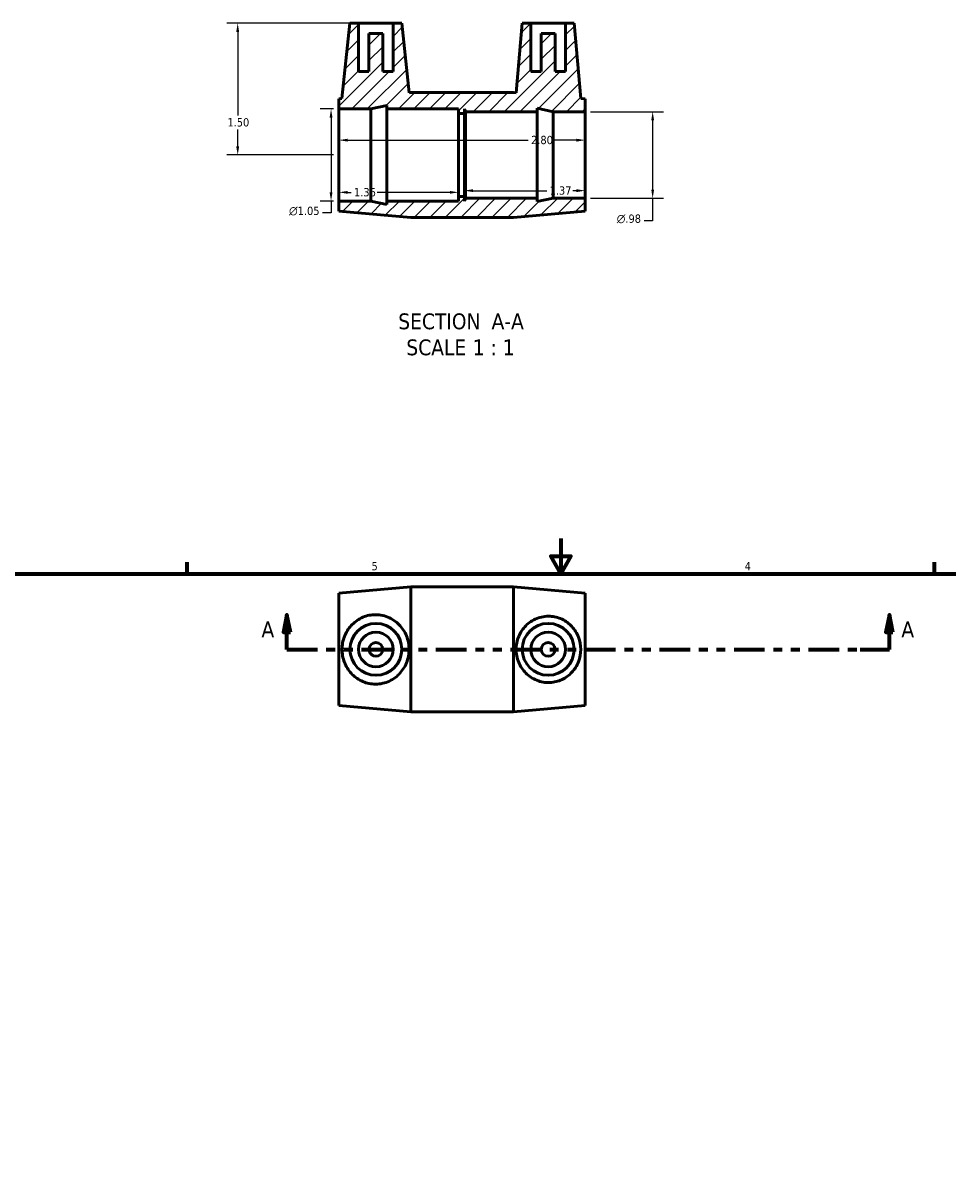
# Model space of a CAD drawing. Header units: inches. Extents: x 0.1 to 38.1, y 0.6 to 27.3.
# Tile 3 of 4: x 10.9 to 21.4, y 14.1 to 27.3. Entities that reach past the tile are written whole.
import ezdxf

# ---------------------------------------------------------------- set-up
doc = ezdxf.new("R2010")
doc.units = ezdxf.units.IN
doc.header["$MEASUREMENT"] = 0
doc.linetypes.add('DOUBLE_DASH_CHAIN', pattern=[1.2403, 0.6614, -0.0827, 0.1654, -0.0827, 0.1654, -0.0827])
for name, color, linetype, lineweight in [('Border (ANSI)', 7, 'Continuous', 70), ('Dimension (ANSI)', 7, 'Continuous', 25), ('Hatch (ANSI)', 7, 'Continuous', 18), ('Section Line (ANSI)', 7, 'DOUBLE_DASH_CHAIN', 70), ('Symbol (ANSI)', 7, 'Continuous', 25), ('Visible (ANSI)', 7, 'Continuous', 50)]:
    doc.layers.add(name, color=color, linetype=linetype, lineweight=lineweight)
doc.styles.add('Label Text (ANSI)', font='tahoma.ttf')
doc.styles.add('Note Text (ANSI)', font='tahoma.ttf')
doc.dimstyles.new('Default (ANSI)', dxfattribs={"dimtxt": 0.094488, "dimasz": 0.098425, "dimexe": 0.125, "dimexo": 0.0625, "dimgap": 0.031496, "dimtad": 0, "dimtih": 1, "dimtoh": 1, "dimrnd": 1e-08, "dimzin": 4, "dimdsep": 46, "dimtxsty": 'Note Text (ANSI)', "dimcen": 0.09, "dimdle": 0.393701, "dimclrd": 256, "dimclre": 256, "dimclrt": 5, "dimadec": 0, "dimazin": 1, "dimtfac": 1, "dimtofl": 0, "dimtmove": 0, "dimatfit": 3, "dimfxl": 1, "dimtolj": 1, "dimtzin": 4, "dimlwd": -1, "dimlwe": -1, "dimarcsym": 0})

# ---------------------------------------------------------------- blocks, each defined once
blk = doc.blocks.new('Borders Default Border')
at = {"layer": 'Border (ANSI)'}
for p, q in [((12.75, 21), (12.75, 21.134)), ((21.25, 21), (21.25, 21.134))]:
    blk.add_line(p, q, dxfattribs=at)
at = {"layer": 'Border (ANSI)', "flags": 128}
for points in [[(17, 21.4), (17, 21), (16.885, 21.2), (17.115, 21.2), (17, 21)], [(0.5, 1), (0.5, 21), (33.5, 21), (33.5, 1), (0.5, 1)]]:
    blk.add_lwpolyline(points, dxfattribs=at)
at = {"layer": 'Border (ANSI)', "color": 5, "true_color": 0x0000ff, "char_height": 0.0945, "attachment_point": 7, "style": 'Note Text (ANSI)'}
for s, insert in [('5', (14.847, 21.038)), ('4', (19.092, 21.04))]:
    blk.add_mtext(s, dxfattribs=dict(at, insert=insert))
blk = doc.blocks.new('2dTransSection0')
at = {"layer": 'Section Line (ANSI)', "linetype": 'Continuous'}
for p, q in [((13.885, 20.534), (13.846, 20.337)), ((13.885, 20.337), (13.885, 20.534)), ((13.925, 20.337), (13.885, 20.534)), ((20.738, 20.534), (20.698, 20.337)), ((20.738, 20.337), (20.738, 20.534)), ((20.777, 20.337), (20.738, 20.534)), ((13.846, 20.337), (13.925, 20.337)), ((13.885, 20.14), (13.885, 20.337)), ((20.698, 20.337), (20.777, 20.337)), ((20.738, 20.14), (20.738, 20.337)), ((13.885, 20.14), (14.218, 20.14)), ((20.405, 20.14), (20.738, 20.14))]:
    blk.add_line(p, q, dxfattribs=at)
at = {"layer": 'Section Line (ANSI)', "linetype": 'DOUBLE_DASH_CHAIN', "ltscale": 0.525624}
blk.add_line((13.885, 20.14), (20.738, 20.14), dxfattribs=at)
at = {"layer": 'Section Line (ANSI)', "linetype": 'Continuous', "flags": 128}
for points in [[(13.925, 20.337), (13.885, 20.534), (13.846, 20.337), (13.925, 20.337)], [(20.777, 20.337), (20.738, 20.534), (20.698, 20.337), (20.777, 20.337)]]:
    blk.add_lwpolyline(points, dxfattribs=at)
at = {"layer": 'Section Line (ANSI)'}
for points in [[(13.925, 20.337), (13.885, 20.534), (13.846, 20.337), (13.925, 20.337)], [(20.777, 20.337), (20.738, 20.534), (20.698, 20.337), (20.777, 20.337)]]:
    blk.add_solid(points, dxfattribs=at)
at = {"layer": 'Section Line (ANSI)', "char_height": 0.18, "attachment_point": 7, "style": 'Label Text (ANSI)'}
for insert in [(13.595, 20.278), (20.874, 20.278)]:
    blk.add_mtext('A', dxfattribs=dict(at, insert=insert))
blk = doc.blocks.new('*D7')
at = {"layer": 'Defpoints', "color": 0, "transparency": 16777216}
for p in [(17.277, 25.934), (14.477, 25.765), (17.277, 25.765)]:
    blk.add_point(p, dxfattribs=at)
at = {"layer": 'Dimension (ANSI)', "transparency": 16777216}
for p, q in [((14.575, 25.934), (16.63, 25.934)), ((17.178, 25.934), (16.933, 25.934))]:
    blk.add_line(p, q, dxfattribs=at)
for points in [[(14.575, 25.95), (14.575, 25.917), (14.477, 25.934)], [(17.178, 25.95), (17.178, 25.917), (17.277, 25.934)]]:
    blk.add_solid(points, dxfattribs=at)
at = {"layer": 'Dimension (ANSI)', "color": 5, "transparency": 16777216, "insert": (16.662, 25.983), "char_height": 0.0945, "attachment_point": 1, "style": 'Note Text (ANSI)'}
blk.add_mtext('\\A1;2.80', dxfattribs=at)
blk = doc.blocks.new('*D8')
at = {"layer": 'Defpoints', "color": 0, "transparency": 16777216}
for p in [(15.905, 25.765), (17.277, 25.765), (17.277, 25.359)]:
    blk.add_point(p, dxfattribs=at)
at = {"layer": 'Dimension (ANSI)', "transparency": 16777216}
for p, q in [((16.003, 25.359), (16.841, 25.359)), ((17.178, 25.359), (17.137, 25.359))]:
    blk.add_line(p, q, dxfattribs=at)
for points in [[(16.003, 25.376), (16.003, 25.343), (15.905, 25.359)], [(17.178, 25.376), (17.178, 25.343), (17.277, 25.359)]]:
    blk.add_solid(points, dxfattribs=at)
at = {"layer": 'Dimension (ANSI)', "color": 5, "transparency": 16777216, "insert": (16.873, 25.408), "char_height": 0.0945, "attachment_point": 1, "style": 'Note Text (ANSI)'}
blk.add_mtext('\\A1;1.37', dxfattribs=at)
blk = doc.blocks.new('*D9')
at = {"layer": 'Defpoints', "color": 0, "transparency": 16777216}
for p in [(14.477, 25.765), (15.837, 25.765), (14.477, 25.34)]:
    blk.add_point(p, dxfattribs=at)
at = {"layer": 'Dimension (ANSI)', "transparency": 16777216}
for p, q in [((14.575, 25.34), (14.616, 25.34)), ((15.738, 25.34), (14.913, 25.34))]:
    blk.add_line(p, q, dxfattribs=at)
for points in [[(14.575, 25.356), (14.575, 25.324), (14.477, 25.34)], [(15.738, 25.356), (15.738, 25.324), (15.837, 25.34)]]:
    blk.add_solid(points, dxfattribs=at)
at = {"layer": 'Dimension (ANSI)', "color": 5, "transparency": 16777216, "insert": (14.648, 25.389), "char_height": 0.0945, "attachment_point": 1, "style": 'Note Text (ANSI)'}
blk.add_mtext('\\A1;1.36', dxfattribs=at)
blk = doc.blocks.new('*D10')
at = {"layer": 'Defpoints', "color": 0, "transparency": 16777216}
for p in [(14.477, 26.289), (14.387, 25.241), (14.477, 25.241)]:
    blk.add_point(p, dxfattribs=at)
at = {"layer": 'Dimension (ANSI)', "transparency": 16777216}
for p, q in [((14.414, 26.289), (14.262, 26.289)), ((14.387, 26.19), (14.387, 25.34)), ((14.414, 25.241), (14.262, 25.241)), ((14.387, 25.241), (14.387, 25.105)), ((14.387, 25.105), (14.288, 25.105))]:
    blk.add_line(p, q, dxfattribs=at)
for points in [[(14.37, 26.19), (14.403, 26.19), (14.387, 26.289)], [(14.37, 25.34), (14.403, 25.34), (14.387, 25.241)]]:
    blk.add_solid(points, dxfattribs=at)
at = {"layer": 'Dimension (ANSI)', "color": 5, "transparency": 16777216, "insert": (13.909, 25.177), "char_height": 0.09449, "attachment_point": 1, "style": 'Note Text (ANSI)'}
blk.add_mtext('\\A1;{\\fAIGDT|b0|i0;\\H0.0945;\\ln}\\fTahoma|b0|i0;\\H0.0945;1.05', dxfattribs=at)
blk = doc.blocks.new('*D11')
at = {"layer": 'Defpoints', "color": 0, "transparency": 16777216}
for p in [(17.277, 26.257), (17.277, 25.273), (18.045, 25.273)]:
    blk.add_point(p, dxfattribs=at)
at = {"layer": 'Dimension (ANSI)', "transparency": 16777216}
for p, q in [((17.339, 26.257), (18.17, 26.257)), ((18.045, 26.159), (18.045, 25.371)), ((17.339, 25.273), (18.17, 25.273)), ((18.045, 25.273), (18.045, 25.017)), ((18.045, 25.017), (17.947, 25.017))]:
    blk.add_line(p, q, dxfattribs=at)
for points in [[(18.029, 26.159), (18.062, 26.159), (18.045, 26.257)], [(18.029, 25.371), (18.062, 25.371), (18.045, 25.273)]]:
    blk.add_solid(points, dxfattribs=at)
at = {"layer": 'Dimension (ANSI)', "color": 5, "transparency": 16777216, "insert": (17.637, 25.088), "char_height": 0.09449, "attachment_point": 1, "style": 'Note Text (ANSI)'}
blk.add_mtext('\\A1;{\\fAIGDT|b0|i0;\\H0.0945;\\ln}\\fTahoma|b0|i0;\\H0.0945;.98', dxfattribs=at)
blk = doc.blocks.new('*D12')
at = {"layer": 'Defpoints', "color": 0, "transparency": 16777216}
for p in [(14.7, 27.265), (13.325, 25.765), (14.477, 25.765)]:
    blk.add_point(p, dxfattribs=at)
at = {"layer": 'Dimension (ANSI)', "transparency": 16777216}
for p, q in [((14.638, 27.265), (13.2, 27.265)), ((13.325, 27.166), (13.325, 26.216)), ((13.325, 25.863), (13.325, 26.054)), ((14.414, 25.765), (13.2, 25.765))]:
    blk.add_line(p, q, dxfattribs=at)
for points in [[(13.308, 27.166), (13.341, 27.166), (13.325, 27.265)], [(13.308, 25.863), (13.341, 25.863), (13.325, 25.765)]]:
    blk.add_solid(points, dxfattribs=at)
at = {"layer": 'Dimension (ANSI)', "color": 5, "transparency": 16777216, "insert": (13.208, 26.184), "char_height": 0.0945, "attachment_point": 1, "style": 'Note Text (ANSI)'}
blk.add_mtext('\\A1;1.50', dxfattribs=at)

msp = doc.modelspace()

# ---------------------------------------------------------------- hatches: boundary and pattern name
at = {"layer": 'Hatch (ANSI)'}
h = msp.add_hatch(dxfattribs=at)
h.set_pattern_fill('ANSI31', color=256, style=0)
h.paths.add_polyline_path([(16.461, 26.475), (15.293, 26.475), (15.275, 26.473), (15.192, 27.265), (15.094, 27.265), (15.094, 26.714), (14.976, 26.714), (14.976, 27.147), (14.818, 27.147), (14.818, 26.714), (14.7, 26.714), (14.7, 27.265), (14.602, 27.265), (14.511, 26.407), (14.477, 26.404), (14.477, 26.289), (14.84, 26.289), (15.021, 26.327), (15.021, 26.289), (15.837, 26.289), (15.837, 26.236), (15.905, 26.236), (15.905, 26.289), (15.917, 26.257), (16.733, 26.257), (16.733, 26.296), (16.914, 26.257), (17.277, 26.257), (17.277, 26.404), (17.227, 26.408), (17.152, 27.265), (17.054, 27.265), (17.054, 26.714), (16.936, 26.714), (16.936, 27.147), (16.778, 27.147), (16.778, 26.714), (16.66, 26.714), (16.66, 27.265), (16.562, 27.265), (16.492, 26.472)])
h.paths.add_polyline_path([(15.293, 25.055), (16.461, 25.055), (17.277, 25.126), (17.277, 25.273), (16.914, 25.273), (16.733, 25.234), (16.733, 25.273), (15.917, 25.273), (15.905, 25.241), (15.905, 25.294), (15.837, 25.294), (15.837, 25.241), (15.021, 25.241), (15.021, 25.203), (14.84, 25.241), (14.477, 25.241), (14.477, 25.126)])

# ---------------------------------------------------------------- linework, layer by layer
at = {"layer": 'Visible (ANSI)'}
for p, q in [((14.602, 27.265), (14.511, 26.407)), ((14.7, 27.265), (14.602, 27.265)), ((14.7, 26.714), (14.7, 27.265)), ((14.7, 27.265), (15.094, 27.265)), ((14.976, 27.147), (14.818, 27.147)), ((14.818, 27.147), (14.818, 26.714)), ((14.976, 26.714), (14.976, 27.147)), ((15.192, 27.265), (15.094, 27.265)), ((15.094, 27.265), (15.094, 26.714)), ((15.275, 26.473), (15.192, 27.265)), ((16.562, 27.265), (16.492, 26.472)), ((16.66, 27.265), (16.562, 27.265)), ((16.66, 26.714), (16.66, 27.265)), ((16.66, 27.265), (17.054, 27.265)), ((16.936, 27.147), (16.778, 27.147)), ((16.778, 27.147), (16.778, 26.714)), ((16.936, 26.714), (16.936, 27.147)), ((17.152, 27.265), (17.054, 27.265)), ((17.054, 27.265), (17.054, 26.714)), ((17.227, 26.408), (17.152, 27.265)), ((14.818, 26.714), (14.7, 26.714)), ((15.094, 26.714), (14.976, 26.714)), ((16.778, 26.714), (16.66, 26.714)), ((17.054, 26.714), (16.936, 26.714)), ((15.293, 26.475), (15.275, 26.473)), ((16.461, 26.475), (15.293, 26.475)), ((16.492, 26.472), (16.461, 26.475)), ((14.511, 26.407), (14.477, 26.404)), ((14.477, 26.404), (14.477, 26.289)), ((17.277, 26.404), (17.227, 26.408)), ((17.277, 26.257), (17.277, 26.404)), ((14.477, 26.289), (14.84, 26.289)), ((14.477, 25.241), (14.477, 26.289)), ((14.84, 26.289), (15.021, 26.327)), ((14.84, 25.241), (14.84, 26.289)), ((15.021, 26.327), (15.021, 26.289)), ((15.021, 26.289), (15.837, 26.289)), ((15.021, 25.241), (15.021, 26.289)), ((15.837, 26.289), (15.837, 26.236)), ((15.837, 26.236), (15.905, 26.236)), ((15.837, 25.294), (15.837, 26.236)), ((15.905, 26.236), (15.905, 26.289)), ((15.905, 26.289), (15.917, 26.257)), ((15.905, 25.294), (15.905, 26.236)), ((15.917, 26.257), (16.733, 26.257)), ((15.917, 25.273), (15.917, 26.257)), ((16.733, 26.257), (16.733, 26.296)), ((16.733, 26.296), (16.914, 26.257)), ((16.733, 25.273), (16.733, 26.257)), ((16.914, 26.257), (17.277, 26.257)), ((16.914, 25.273), (16.914, 26.257)), ((17.277, 25.273), (17.277, 26.257)), ((15.905, 25.294), (15.837, 25.294)), ((15.837, 25.294), (15.837, 25.241)), ((15.905, 25.241), (15.905, 25.294)), ((14.84, 25.241), (14.477, 25.241)), ((14.477, 25.241), (14.477, 25.126)), ((15.021, 25.203), (14.84, 25.241)), ((15.837, 25.241), (15.021, 25.241)), ((15.021, 25.241), (15.021, 25.203)), ((15.917, 25.273), (15.905, 25.241)), ((16.733, 25.273), (15.917, 25.273)), ((16.914, 25.273), (16.733, 25.234)), ((16.733, 25.234), (16.733, 25.273)), ((17.277, 25.273), (16.914, 25.273)), ((17.277, 25.126), (17.277, 25.273)), ((14.477, 25.126), (15.293, 25.055)), ((15.293, 25.055), (16.461, 25.055)), ((16.461, 25.055), (17.277, 25.126)), ((14.477, 20.779), (15.293, 20.85)), ((15.293, 19.43), (15.293, 20.85)), ((15.293, 20.85), (16.461, 20.85)), ((16.461, 19.43), (16.461, 20.85)), ((17.277, 20.779), (16.461, 20.85)), ((14.477, 19.501), (14.477, 20.779)), ((17.277, 19.501), (17.277, 20.779)), ((14.477, 19.501), (15.293, 19.43)), ((17.277, 19.501), (16.461, 19.43)), ((15.293, 19.43), (16.461, 19.43))]:
    msp.add_line(p, q, dxfattribs=at)
for centre, radius in [((14.897, 20.14), 0.295), ((16.857, 20.14), 0.295), ((14.897, 20.14), 0.197), ((16.857, 20.14), 0.197), ((14.897, 20.14), 0.0787), ((16.857, 20.14), 0.0787)]:
    msp.add_circle(centre, radius, dxfattribs=at)
for points, knots in [([(14.874, 19.745), (14.85, 19.746), (14.825, 19.75), (14.777, 19.762), (14.754, 19.771), (14.687, 19.803), (14.647, 19.834), (14.584, 19.903), (14.557, 19.946), (14.521, 20.04), (14.511, 20.091), (14.511, 20.188), (14.521, 20.239), (14.557, 20.334), (14.584, 20.377), (14.647, 20.445), (14.687, 20.476), (14.754, 20.509), (14.777, 20.518), (14.825, 20.53), (14.85, 20.533), (14.927, 20.537), (14.982, 20.528), (15.082, 20.487), (15.126, 20.456), (15.195, 20.386), (15.225, 20.342), (15.265, 20.245), (15.275, 20.191), (15.275, 20.088), (15.265, 20.035), (15.225, 19.937), (15.195, 19.894), (15.126, 19.823), (15.082, 19.792), (14.982, 19.752), (14.927, 19.742), (14.874, 19.745)], [0, 0, 0, 0, 0.183106, 0.183106, 0.366212, 0.366212, 0.732424, 0.732424, 1.100761, 1.100761, 1.469097, 1.469097, 1.837434, 1.837434, 2.20577, 2.20577, 2.571982, 2.571982, 2.755088, 2.755088, 2.938194, 2.938194, 3.348661, 3.348661, 3.759127, 3.759127, 4.150241, 4.150241, 4.541355, 4.541355, 4.932469, 4.932469, 5.323583, 5.323583, 5.73405, 5.73405, 6.144516, 6.144516, 6.144516, 6.144516]), ([(16.878, 20.517), (16.9, 20.516), (16.924, 20.512), (16.97, 20.501), (16.993, 20.493), (17.057, 20.462), (17.096, 20.432), (17.157, 20.367), (17.183, 20.325), (17.218, 20.235), (17.227, 20.186), (17.227, 20.094), (17.218, 20.044), (17.183, 19.954), (17.157, 19.913), (17.096, 19.847), (17.057, 19.818), (16.993, 19.787), (16.97, 19.779), (16.924, 19.767), (16.9, 19.764), (16.827, 19.76), (16.774, 19.769), (16.679, 19.807), (16.636, 19.837), (16.57, 19.904), (16.541, 19.946), (16.502, 20.039), (16.492, 20.091), (16.492, 20.189), (16.502, 20.241), (16.541, 20.334), (16.57, 20.376), (16.636, 20.443), (16.679, 20.472), (16.774, 20.51), (16.827, 20.519), (16.878, 20.517)], [0, 0, 0, 0, 0.175077, 0.175077, 0.350154, 0.350154, 0.700308, 0.700308, 1.053022, 1.053022, 1.405736, 1.405736, 1.758451, 1.758451, 2.111165, 2.111165, 2.461319, 2.461319, 2.636396, 2.636396, 2.811472, 2.811472, 3.20106, 3.20106, 3.590647, 3.590647, 3.965315, 3.965315, 4.339983, 4.339983, 4.714651, 4.714651, 5.089319, 5.089319, 5.478907, 5.478907, 5.868494, 5.868494, 5.868494, 5.868494])]:
    msp.add_open_spline(points, degree=3, knots=knots, dxfattribs=at)

# ---------------------------------------------------------------- block references
msp.add_blockref('Borders Default Border', (0, 0))
at = {"layer": 'Section Line (ANSI)'}
msp.add_blockref('2dTransSection0', (0, 0), dxfattribs=at)

# ---------------------------------------------------------------- texts
at = {"layer": 'Symbol (ANSI)', "char_height": 0.18, "attachment_point": 7, "style": 'Label Text (ANSI)'}
for s, insert in [('SECTION', (15.151, 23.779)), (' A-A', (16.145, 23.783)), ('SCALE', (15.243, 23.483)), (' 1 : 1', (15.931, 23.486))]:
    msp.add_mtext(s, dxfattribs=dict(at, insert=insert))

# ---------------------------------------------------------------- dimensions: what is measured, and where the dimension line sits
at = {"layer": 'Dimension (ANSI)'}
for base, p1, p2, angle, override, picture, middle in [((13.325, 25.765), (14.7, 27.265), (14.477, 25.765), 90, {"dimgap": 0.031496, "dimdec": 2, "dimtol": 0, "dimlim": 0, "dimtp": 0, "dimtm": 0, "dimtdec": 2, "dimatfit": 1}, '*D12', (13.325, 26.135)), ((17.277, 25.934), (14.477, 25.765), (17.277, 25.765), 180, {"dimgap": 0.031496, "dimtih": 0, "dimtoh": 0, "dimdec": 2, "dimse1": 1, "dimse2": 1, "dimtol": 0, "dimlim": 0, "dimtp": 0, "dimtm": 0, "dimtdec": 2, "dimatfit": 1}, '*D7', (16.782, 25.934)), ((14.477, 25.34), (15.837, 25.765), (14.477, 25.765), 180, {"dimgap": 0.031496, "dimtih": 0, "dimtoh": 0, "dimdec": 2, "dimse1": 1, "dimse2": 1, "dimtol": 0, "dimlim": 0, "dimtp": 0, "dimtm": 0, "dimtdec": 2, "dimatfit": 1}, '*D9', (14.764, 25.34)), ((17.277, 25.359), (15.905, 25.765), (17.277, 25.765), 180, {"dimgap": 0.031496, "dimtih": 0, "dimtoh": 0, "dimdec": 2, "dimse1": 1, "dimse2": 1, "dimtol": 0, "dimlim": 0, "dimtp": 0, "dimtm": 0, "dimtdec": 2, "dimatfit": 1}, '*D8', (16.989, 25.359))]:
    dim = msp.add_linear_dim(base=base, p1=p1, p2=p2, angle=angle, dimstyle='Default (ANSI)', override=override, dxfattribs=at)
    dim.commit()
    dim.dimension.update_dxf_attribs({"geometry": picture, "text_midpoint": middle, "dimtype": 160})
for base, p1, p2, picture, middle in [((14.387, 25.241), (14.477, 26.289), (14.477, 25.241), '*D10', (14.083, 25.105)), ((18.045, 25.273), (17.277, 26.257), (17.277, 25.273), '*D11', (17.776, 25.017))]:
    dim = msp.add_linear_dim(base=base, p1=p1, p2=p2, angle=90, text='{\\fAIGDT|b0|i0;\\H0.0945;\\ln}\\fTahoma|b0|i0;\\H0.0945;<>', dimstyle='Default (ANSI)', override={"dimgap": 0.031496, "dimdec": 2, "dimtol": 0, "dimlim": 0, "dimtp": 0, "dimtm": 0, "dimtdec": 2, "dimatfit": 2}, dxfattribs=at)
    dim.commit()
    dim.dimension.update_dxf_attribs({"geometry": picture, "text_midpoint": middle, "dimtype": 160})

doc.saveas('drawing.dxf')
